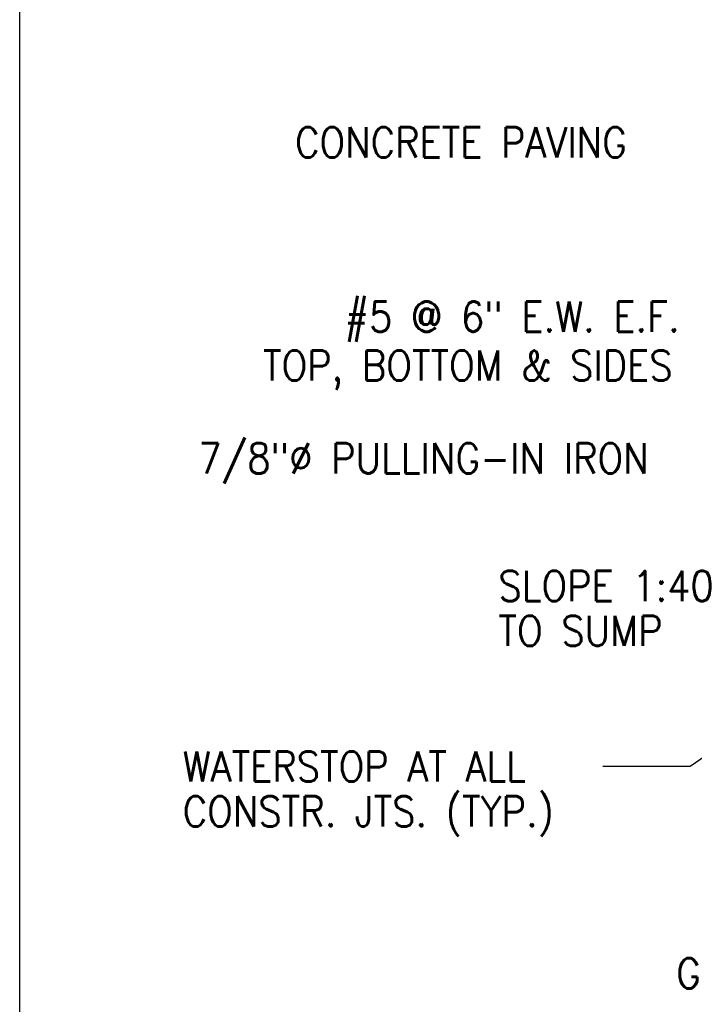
# Model space of a CAD drawing. Extents: x 0 to 7.6, y 0 to 9.85.
# Tile 2 of 6: x 0 to 2.24, y 1.82 to 5.09. Entities that reach past the tile are written whole.
import ezdxf

# ---------------------------------------------------------------- set-up
doc = ezdxf.new("R2010")
doc.units = 0
doc.header["$MEASUREMENT"] = 0
doc.layers.add('E-DETL', color=2, linetype='CONTINUOUS')
doc.layers.add('E-DETL-TEXT', color=3, linetype='CONTINUOUS')
doc.styles.add('ROMANS', font='ROMANS.SHX', dxfattribs={"width": 0.8})

msp = doc.modelspace()

# ---------------------------------------------------------------- linework, layer by layer
at = {"layer": 'E-DETL'}
msp.add_line((0, 0), (0, 9.8484), dxfattribs=at)
at = {"layer": 'E-DETL-TEXT'}
for p, q in [((2.6731, 2.9215), (2.2224, 2.6113)), ((2.2224, 2.6113), (1.9331, 2.6113))]:
    msp.add_line(p, q, dxfattribs=at)

# ---------------------------------------------------------------- texts
at = {"layer": 'E-DETL-TEXT', "style": 'ROMANS', "width": 0.9}
for s, p in [('CONCRETE PAVING', (0.9129, 4.6297)), ('#5 @ 6" E.W. E.F.', (1.0771, 4.0522)), ('TOP, BOTTOM & SIDES', (0.8064, 3.8903)), ('7/8"%%C PULLING-IN IRON', (0.5925, 3.583)), ('SLOPE 1:40', (1.5871, 3.1598)), ('TO SUMP', (1.5871, 3.0113)), ('WATERSTOP AT ALL', (0.5406, 2.5615)), ('CONSTR. JTS. (TYP.)', (0.5406, 2.4129)), ('GROUND ROD & CLAMP', (2.1763, 1.8763))]:
    msp.add_text(s, height=0.1, dxfattribs=at).set_placement(p)

doc.saveas('drawing.dxf')
